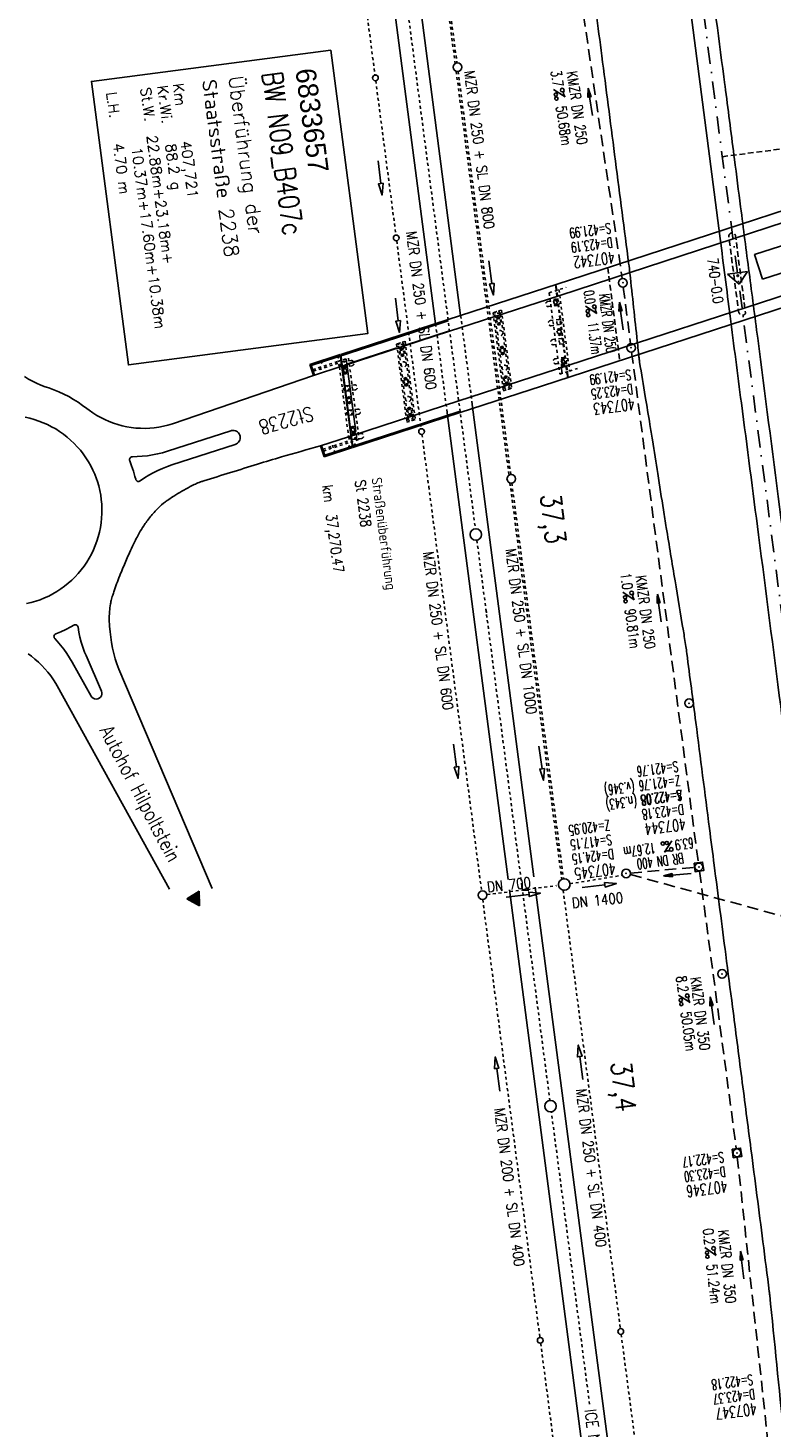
# Model space of a CAD drawing. Extents: x 446008 to 446745, y 447032 to 448234.
# Tile 4 of 24: x 446293 to 446422, y 447275 to 447518. Entities that reach past the tile are written whole.
import ezdxf
from ezdxf.enums import TextEntityAlignment as Align

# ---------------------------------------------------------------- set-up
doc = ezdxf.new("R2010")
doc.units = 0
doc.header["$LTSCALE"] = 2
doc.header["$MEASUREMENT"] = 0
for name, pattern in [('ACAD_ISO03W100', [0.5, 0.25, -0.25]), ('ACAD_ISO10W100W', [0.5, 0.25, -0.25]), ('AUSGEZOGEN', [0]), ('GESTRICH-X2', [1.5, 1, -0.5]), ('GESTRICHELT', [0.75, 0.5, -0.25]), ('STRICHLINIEX2', [0.5, 0.25, -0.25]), ('STRICHPT-X3', [3, 1.5, -0.75, 0, -0.75])]:
    doc.linetypes.add(name, pattern=pattern)
doc.layers.get('0').update_dxf_attribs({"linetype": 'AUSGEZOGEN'})
for name, color, linetype in [('ACHSE', 250, 'STRICHPT-X3'), ('Bahnachse', 7, 'CONTINUOUS'), ('BAUWOTOP', 250, 'AUSGEZOGEN'), ('BAUWUTOP', 250, 'GESTRICHELT'), ('BW-SCHRIFT', 1, 'AUSGEZOGEN'), ('Durchlässe', 15, 'CONTINUOUS'), ('FBR', 8, 'CONTINUOUS'), ('Gleisachse', 7, 'CONTINUOUS'), ('HEKTOM', 250, 'GESTRICHELT'), ('Ingenieurbauwerke', 15, 'CONTINUOUS'), ('KANAL', 7, 'GESTRICH-X2'), ('Netzknoten_PKT', 7, 'CONTINUOUS'), ('Netzknoten_PKT-NR', 7, 'CONTINUOUS'), ('Netzknoten_SIGNATUR', 7, 'CONTINUOUS'), ('PFEIL', 7, 'CONTINUOUS'), ('SCHACHTNR', 6, 'CONTINUOUS'), ('SCHRIFT', 7, 'AUSGEZOGEN'), ('SCHSYMBOL', 7, 'AUSGEZOGEN'), ('TEXTO', 4, 'CONTINUOUS'), ('TEXTU', 4, 'CONTINUOUS'), ('Tiefenentwässerung', 15, 'CONTINUOUS')]:
    doc.layers.add(name, color=color, linetype=linetype)
doc.styles.add('ROMANS', font='romans.shx', dxfattribs={"width": 0.8})
doc.styles.add('UNIR-O', font='unir_o.shx', dxfattribs={"height": 2.5})

# ---------------------------------------------------------------- blocks, each defined once
blk = doc.blocks.new('PROM')
blk.add_line((1.57, 1.82), (0.02, 0.02))
for centre, radius in [((0.32, 1.51), 0.317), ((0.94, 0.29), 0.283), ((1.64, 0.29), 0.283)]:
    blk.add_circle(centre, radius)
blk.add_arc((0.99, 2.68), 1.03, 239.1414, 303.3549)
blk = doc.blocks.new('20')
blk.add_lwpolyline([(-0.75, -0.75), (0.75, -0.75), (0.75, 0.75), (-0.75, 0.75)], close=True)
blk.add_circle((0, 0), 0.676)
blk.add_point((0, 0))
blk = doc.blocks.new('PFEIL2')
at = {"color": 0}
for p, q in [((0.88, 0), (-2.4, -0.01)), ((0.88, -0.27), (0.88, 0.28)), ((0.88, 0.28), (2.43, 0.01)), ((0.91, 0.27), (0.88, 0.26)), ((0.97, 0.26), (0.88, 0.25)), ((1.02, 0.25), (0.88, 0.23)), ((1.07, 0.24), (0.88, 0.21)), ((1.13, 0.23), (0.88, 0.19)), ((1.18, 0.22), (0.88, 0.17)), ((1.24, 0.21), (0.88, 0.15)), ((1.29, 0.21), (0.88, 0.14)), ((1.34, 0.2), (0.88, 0.12)), ((1.4, 0.19), (0.88, 0.1)), ((1.45, 0.18), (0.88, 0.08)), ((1.51, 0.17), (0.88, 0.06)), ((1.56, 0.16), (0.88, 0.04)), ((1.61, 0.15), (0.88, 0.02)), ((1.67, 0.14), (0.88, 0.01)), ((1.72, 0.13), (0.88, -0.01)), ((1.78, 0.12), (0.88, -0.03)), ((1.83, 0.11), (0.88, -0.05)), ((1.88, 0.1), (0.88, -0.07)), ((1.94, 0.09), (0.88, -0.09)), ((2.05, 0.08), (0.88, -0.12)), ((1.99, 0.08), (0.88, -0.11)), ((2.1, 0.07), (0.88, -0.14)), ((2.15, 0.06), (0.88, -0.16)), ((2.21, 0.05), (0.88, -0.18)), ((2.26, 0.04), (0.88, -0.2)), ((2.32, 0.03), (0.88, -0.22)), ((2.37, 0.02), (0.88, -0.23)), ((2.42, 0.01), (0.88, -0.25)), ((2.43, 0.01), (0.88, -0.27))]:
    blk.add_line(p, q, dxfattribs=at)
blk = doc.blocks.new('GST')
at = {"color": 0}
blk.add_circle((0, 0), 0.75, dxfattribs=at)
blk.add_point((0, 0), dxfattribs=at)
blk = doc.blocks.new('10')
blk.add_blockref('GST', (0, 0))
blk = doc.blocks.new('PKT')
at = {"color": 0}
blk.add_circle((0, 0), 0.15, dxfattribs=at)
blk.add_point((0, 0), dxfattribs=at)
blk = doc.blocks.new('Station_Netzknoten')
at = {"layer": 'Netzknoten_SIGNATUR'}
for p, q in [((-1.75, 0.5), (1.75, 0.5)), ((0, -1.5), (-1.75, 0.5)), ((0, -1.5), (1.75, 0.5))]:
    blk.add_line(p, q, dxfattribs=at)
blk.add_point((0, 0), dxfattribs=at)
blk = doc.blocks.new('RPFEIL')
at = {"color": 0}
for p, q in [((0, 0), (-1.25, -2.17)), ((-1.25, -2.17), (1.25, -2.17)), ((-1.15, -2.17), (-1.15, -1.99)), ((-1.05, -2.17), (-1.05, -1.82)), ((-0.95, -2.17), (-0.95, -1.65)), ((-0.85, -2.17), (-0.85, -1.47)), ((-0.75, -2.17), (-0.75, -1.3)), ((-0.65, -2.17), (-0.65, -1.13)), ((-0.55, -2.17), (-0.55, -0.95)), ((-0.45, -2.17), (-0.45, -0.78)), ((-0.35, -2.17), (-0.35, -0.61)), ((-0.25, -2.17), (-0.25, -0.43)), ((-0.15, -2.17), (-0.15, -0.26)), ((-0.05, -2.17), (-0.05, -0.09)), ((1.25, -2.17), (0, 0)), ((0.05, -2.17), (0.05, -0.09)), ((0.15, -2.17), (0.15, -0.26)), ((0.25, -2.17), (0.25, -0.43)), ((0.35, -2.17), (0.35, -0.61)), ((0.45, -2.17), (0.45, -0.78)), ((0.55, -2.17), (0.55, -0.95)), ((0.65, -2.17), (0.65, -1.13)), ((0.75, -2.17), (0.75, -1.3)), ((0.85, -2.17), (0.85, -1.47)), ((0.95, -2.17), (0.95, -1.65)), ((1.05, -2.17), (1.05, -1.82)), ((1.15, -2.17), (1.15, -1.99))]:
    blk.add_line(p, q, dxfattribs=at)

msp = doc.modelspace()

# ---------------------------------------------------------------- linework, layer by layer
at = {"layer": 'ACHSE', "flags": 128}
msp.add_lwpolyline([(446322.02, 448198.17), (446329.58, 448140.12), (446334.86, 448099.55), (446342.49, 448040.96), (446358.62, 447917), (446377.98, 447768.26), (446397.35, 447619.51), (446419.94, 447445.98), (446439.3, 447297.23), (446444.65, 447256.12), (446452.2, 447198.07), (446465.11, 447098.9), (446468.53, 447072.67)], dxfattribs=at)
at = {"layer": 'Bahnachse', "linetype": 'ACAD_ISO10W100W'}
for points in [[(446357.96, 447528.18), (446370.65, 447431)], [(446370.91, 447429.02), (446378.73, 447368.93)], [(446372.49, 447416.93), (446372.55, 447416.45)], [(446378.73, 447368.93), (446383.57, 447331.84)]]:
    msp.add_lwpolyline(points, dxfattribs=at)
at = {"layer": 'Bahnachse', "linetype": 'Continuous'}
msp.add_lwpolyline([(446379.8, 447368.44), (446379.8, 447368.44), (446379.78, 447368.64), (446378.81, 447368.33), (446379.83, 447368.24), (446379.8, 447368.44)], dxfattribs=at)
at = {"layer": 'Bahnachse', "linetype": 'ACAD_ISO10W100W', "flags": 128}
msp.add_lwpolyline([(446390.46, 447279.12), (446383.83, 447329.86)], dxfattribs=at)
at = {"layer": 'Bahnachse', "linetype": 'Continuous'}
for centre in [(446370.73, 447430.01), (446383.68, 447330.85)]:
    msp.add_circle(centre, 1, dxfattribs=at)
at = {"layer": 'BAUWOTOP'}
for p, q in [((446436.53, 447490.32), (446386.95, 447474.13)), ((446436.83, 447488.31), (446385.28, 447471.48)), ((446438.58, 447476.23), (446386.86, 447459.38)), ((446438.86, 447474.27), (446382.12, 447455.73))]:
    msp.add_line(p, q, dxfattribs=at)
at = {"layer": 'BAUWUTOP'}
msp.add_line((446393.6, 447476.3), (446395.71, 447460.17), dxfattribs=at)
at = {"layer": 'BAUWUTOP', "flags": 128}
msp.add_lwpolyline([(446414.62, 447481.71, -0.185137), (446414.71, 447482.06, -0.158825), (446415.04, 447482.32, -0.231456), (446415.51, 447482.26, -0.220894), (446415.77, 447481.85), (446416.63, 447475.19), (446417.5, 447468.53, -0.246047), (446417.38, 447468.21, -0.189475), (446416.98, 447468.06, -0.191325), (446416.55, 447468.24, -0.169412), (446416.31, 447468.71), (446415.46, 447475.21)], format="xyb", close=True, dxfattribs=at)
at = {"layer": 'BW-SCHRIFT'}
msp.add_lwpolyline([(446345.54, 447514.04), (446351.97, 447464.87), (446310.46, 447459.44), (446304.03, 447508.61)], close=True, dxfattribs=at)
at = {"layer": 'Durchlässe', "linetype": 'ACAD_ISO03W100'}
for p, q in [((446387.06, 447369.42), (446396.12, 447370.9)), ((446372.69, 447367.54), (446384.7, 447369.11))]:
    msp.add_line(p, q, dxfattribs=at)
at = {"layer": 'Durchlässe', "linetype": 'Continuous'}
for points in [[(446389.15, 447368.78), (446393.12, 447369.25), (446393.17, 447368.85), (446395.11, 447369.48), (446393.07, 447369.64), (446393.12, 447369.25)], [(446375.98, 447367.12), (446379.95, 447367.58), (446380, 447367.19), (446381.94, 447367.82), (446379.91, 447367.98), (446379.95, 447367.58)]]:
    msp.add_lwpolyline(points, dxfattribs=at)
at = {"layer": 'FBR', "linetype": 'Continuous'}
for p, q in [((446303.98, 447401.97), (446300.69, 447407.85)), ((446303.1, 447409.03), (446305.77, 447402.84)), ((446308.77, 447406.65), (446324.97, 447368.6)), ((446305.84, 447402.29), (446305.76, 447402.02)), ((446305.77, 447402.84), (446305.85, 447402.57)), ((446305.85, 447402.57), (446305.84, 447402.29)), ((446304.1, 447401.79), (446303.98, 447401.97)), ((446304.31, 447401.61), (446304.1, 447401.79)), ((446304.57, 447401.49), (446304.31, 447401.61)), ((446304.85, 447401.45), (446304.57, 447401.49)), ((446305.13, 447401.49), (446304.85, 447401.45)), ((446305.39, 447401.6), (446305.13, 447401.49)), ((446305.6, 447401.78), (446305.39, 447401.6)), ((446305.76, 447402.02), (446305.6, 447401.78))]:
    msp.add_line(p, q, dxfattribs=at)
at = {"layer": 'FBR', "flags": 128}
for points in [[(446391.6, 447520.6, 0.00022), (446392.58, 447513.05, -0.000097), (446394.81, 447495.91, -0.000209), (446397.11, 447478.1, -0.001856), (446397.36, 447476.1, -0.003059), (446397.54, 447474.55, -0.000401), (446398.81, 447462.8, -0.000717), (446398.99, 447461.13, 0.002049), (446399.05, 447460.54, 0.011923), (446399.14, 447459.91, 0.001258), (446400.12, 447453.95, 0.000853), (446400.93, 447449.09, -0.001543), (446401.38, 447446.41, -0.00355), (446402.29, 447440.57, 0.003292), (446403.28, 447434.27, 0.00022), (446403.77, 447431.21, 0.000073), (446405.28, 447422, 0.001325), (446406.73, 447413.32, -0.004232), (446407.16, 447410.6, -0.005148), (446407.33, 447409.39, -0.000518), (446408.89, 447397.38, -0.000081), (446411.26, 447379.01, 0.000235), (446412.08, 447372.66, 0.000006), (446414.08, 447357.13, 0.00001), (446415.26, 447348.07, 0.000016), (446416.85, 447335.74, -0.000001), (446418.45, 447323.41, -0.000146), (446420.53, 447307.32, -0.000272), (446421.63, 447298.7, -0.00647), (446421.71, 447298.05, -0.000174), (446424.15, 447273.89, -0.003297)], [(446363.33, 447740.45, 0.000002), (446366.28, 447717.76, 0.000326)]]:
    msp.add_lwpolyline(points, format="xyb", dxfattribs=at)
at = {"layer": 'FBR'}
for points in [[(446401.23, 447573.28, 0.00006), (446405.02, 447543.9, 0.000126), (446406.81, 447530.05), (446413.11, 447481.37, -0.000433), (446413.98, 447474.63, 0.000461), (446414.84, 447467.9, 0.000507), (446416.79, 447452.83, -0.000334), (446419.77, 447429.97, -0.000138), (446423.61, 447400.25, 0.000201), (446426.25, 447379.84, 0.000105), (446429.41, 447355.52, -0.000099), (446432.57, 447331.2, -0.000074), (446435.66, 447307.38, 0.000173), (446438.75, 447283.56, 0.000044), (446441, 447266.22, 0.000008), (446442.36, 447255.82, 0.000037)], [(446405.43, 447573.76, 0.000367), (446408.77, 447547.6, 0.000567), (446410.96, 447530.69, 0.000013), (446413.93, 447508, -0.000323), (446414.05, 447507.08, -0.00024), (446415.6, 447495.09, 0.00035), (446416.66, 447486.85, 0.000314), (446418.14, 447475.45, -0.000003), (446419.62, 447464.05, -0.000002), (446423.43, 447434.8, 0.000002), (446427.23, 447405.54, 0.000108), (446430.45, 447380.75, -0.000082), (446433.68, 447355.96, -0.000307), (446436.79, 447331.97, 0.000333), (446439.89, 447307.98, 0.000089), (446443.01, 447284.02, -0.000071), (446446.13, 447260.06, -0.000002), (446446.61, 447256.38, -0.000021)], [(446307.18, 447414.11, -0.014823), (446307.13, 447415.02, -0.026374), (446307.18, 447416.65, -0.019041), (446307.34, 447417.96, -0.029192), (446307.53, 447418.79, -0.006606), (446307.79, 447419.69, -0.008285), (446308.03, 447420.39, -0.005003), (446308.54, 447421.81, -0.004921), (446309.09, 447423.23, -0.006976), (446309.63, 447424.55, -0.003953), (446310.63, 447426.84, -0.010614), (446311.34, 447428.34, -0.008219), (446312.32, 447430.24, -0.024804), (446313.11, 447431.54, -0.019698), (446314.23, 447433.07, -0.029498), (446315.6, 447434.59, -0.036077), (446316.87, 447435.68, -0.009476), (446317.46, 447436.1, -0.006708), (446318.32, 447436.66, -0.020681), (446321.17, 447438.33, -0.034503), (446322.98, 447439.14, -0.011973), (446323.52, 447439.32, -0.000698), (446332.86, 447442.22, -0.004155), (446337, 447443.46, -0.002542), (446343.78, 447445.39)]]:
    msp.add_lwpolyline(points, format="xyb", dxfattribs=at)
at = {"layer": 'FBR', "linetype": 'Continuous'}
for points in [[(446292.41, 447457.4), (446293.09, 447456.98), (446293.79, 447456.6), (446294.51, 447456.25), (446295.24, 447455.93), (446296, 447455.66), (446296.24, 447455.58)], [(446342.56, 447457.61), (446318.07, 447449.2), (446317.3, 447448.98), (446316.52, 447448.79), (446315.74, 447448.64), (446314.94, 447448.53), (446314.15, 447448.46), (446313.35, 447448.43), (446312.55, 447448.44), (446311.75, 447448.49), (446310.95, 447448.58), (446310.16, 447448.71), (446309.38, 447448.88), (446308.61, 447449.09), (446307.85, 447449.33), (446307.1, 447449.62), (446306.37, 447449.94), (446305.65, 447450.29), (446304.95, 447450.68), (446304.28, 447451.11), (446303.62, 447451.57), (446303.26, 447451.85), (446302.5, 447452.42), (446301.72, 447452.96), (446300.92, 447453.46), (446300.09, 447453.93), (446299.25, 447454.37), (446298.39, 447454.76), (446297.51, 447455.13), (446296.62, 447455.45), (446296.24, 447455.58)], [(446292.54, 447450.35), (446293.34, 447450.17), (446294.12, 447449.96), (446294.89, 447449.7), (446295.65, 447449.41), (446296.39, 447449.08), (446297.12, 447448.72), (446297.83, 447448.32), (446298.51, 447447.88), (446299.18, 447447.42), (446299.82, 447446.92), (446300.43, 447446.39), (446301.02, 447445.83), (446301.58, 447445.24), (446302.11, 447444.63), (446302.61, 447443.98), (446303.08, 447443.32), (446303.51, 447442.63), (446303.91, 447441.93), (446304.28, 447441.2), (446304.61, 447440.46), (446304.9, 447439.7), (446305.06, 447439.23)], [(446328.99, 447445.64), (446329.2, 447445.73), (446329.39, 447445.85), (446329.55, 447446.01), (446329.68, 447446.19), (446329.78, 447446.39), (446329.84, 447446.6), (446329.86, 447446.82), (446329.84, 447447.05), (446329.78, 447447.26), (446329.69, 447447.46), (446329.56, 447447.65), (446329.4, 447447.8), (446329.21, 447447.93), (446329.01, 447448.02), (446328.79, 447448.07), (446328.57, 447448.08), (446328.35, 447448.05), (446328.22, 447448.02), (446317.22, 447444.47), (446316.36, 447444.21), (446315.5, 447443.99), (446314.62, 447443.81), (446313.74, 447443.67), (446312.85, 447443.58), (446311.96, 447443.52), (446311.13, 447443.5), (446310.99, 447443.48), (446310.86, 447443.42), (446310.76, 447443.33), (446310.68, 447443.21), (446310.64, 447443.07), (446310.64, 447442.93), (446310.67, 447442.81), (446311.01, 447441.91), (446311.32, 447441), (446311.58, 447440.08), (446311.71, 447439.6), (446311.76, 447439.47), (446311.84, 447439.36), (446311.96, 447439.27), (446312.09, 447439.23), (446312.23, 447439.22), (446312.37, 447439.25), (446312.48, 447439.31), (446313.22, 447439.82), (446313.98, 447440.29), (446314.76, 447440.72), (446315.56, 447441.12), (446316.38, 447441.49), (446317.21, 447441.82), (446317.98, 447442.08), (446328.99, 447445.64)], [(446305.06, 447439.23), (446305.29, 447438.45), (446305.48, 447437.66), (446305.64, 447436.86), (446305.75, 447436.06), (446305.82, 447435.25), (446305.86, 447434.44), (446305.85, 447433.63), (446305.8, 447432.82), (446305.72, 447432.01), (446305.59, 447431.21), (446305.43, 447430.41), (446305.22, 447429.62), (446304.98, 447428.85), (446304.7, 447428.09), (446304.38, 447427.34), (446304.03, 447426.61), (446303.64, 447425.89), (446303.22, 447425.2), (446302.76, 447424.53), (446302.27, 447423.88), (446301.75, 447423.26), (446301.2, 447422.66), (446300.62, 447422.09), (446300.01, 447421.55), (446299.38, 447421.05), (446298.72, 447420.57), (446298.04, 447420.12), (446297.34, 447419.71), (446296.62, 447419.34), (446295.88, 447419), (446295.12, 447418.7), (446294.36, 447418.43), (446293.58, 447418.2), (446292.79, 447418.02)], [(446300.69, 447407.85), (446300.24, 447408.62), (446299.75, 447409.38), (446299.23, 447410.11), (446298.69, 447410.81), (446298.11, 447411.49), (446297.67, 447411.97), (446297.59, 447412.08), (446297.54, 447412.22), (446297.53, 447412.36), (446297.56, 447412.5), (446297.63, 447412.62), (446297.73, 447412.72), (446297.84, 447412.78), (446298.73, 447413.15), (446299.6, 447413.56), (446300.45, 447414.01), (446300.97, 447414.3), (446301.1, 447414.35), (446301.24, 447414.37), (446301.38, 447414.34), (446301.5, 447414.28), (446301.61, 447414.19), (446301.68, 447414.06), (446301.71, 447413.94), (446301.86, 447413.06), (446302.05, 447412.19), (446302.28, 447411.32), (446302.55, 447410.47), (446302.85, 447409.63), (446303.1, 447409.03)], [(446293.03, 447409.29), (446293.61, 447408.88), (446294.24, 447408.39), (446294.84, 447407.86), (446295.42, 447407.31), (446295.97, 447406.73), (446296.49, 447406.12), (446296.98, 447405.49), (446297.44, 447404.83), (446297.86, 447404.16), (446298.09, 447403.75), (446317.58, 447368.46)]]:
    msp.add_lwpolyline(points, dxfattribs=at)
at = {"layer": 'FBR'}
msp.add_arc((446333.31, 447415.79), 26.18, 183.6801, 200.4352, dxfattribs=at)
at = {"layer": 'Gleisachse', "linetype": 'Continuous'}
for p, q in [((446318.85, 447810.28), (446363.74, 447466.57)), ((446323.32, 447810.86), (446368.09, 447467.99)), ((446365.75, 447451.12), (446376.33, 447370.15)), ((446370.11, 447452.54), (446380.8, 447370.65)), ((446376.56, 447368.35), (446392.11, 447249.25)), ((446381.04, 447368.84), (446396.58, 447249.84))]:
    msp.add_line(p, q, dxfattribs=at)
at = {"layer": 'Gleisachse', "linetype": 'ACAD_ISO03W100'}
for p, q in [((446368.09, 447467.99), (446370.11, 447452.54)), ((446363.74, 447466.57), (446365.75, 447451.12))]:
    msp.add_line(p, q, dxfattribs=at)
at = {"layer": 'HEKTOM'}
msp.add_line((446413.47, 447495.56), (446453.12, 447500.72), dxfattribs=at)
at = {"layer": 'Ingenieurbauwerke', "linetype": 'ACAD_ISO03W100'}
for p, q in [((446383.46, 447471.94), (446386.4, 447472.9)), ((446384.58, 447472.99), (446384.53, 447473.35)), ((446386.6, 447457.56), (446384.58, 447472.99)), ((446384.68, 447473.02), (446384.63, 447473.38)), ((446386.69, 447457.59), (446384.68, 447473.02)), ((446385.15, 447472.49), (446386.99, 447458.37)), ((446384.71, 447470.62), (446383.22, 447470.43)), ((446383.46, 447471.94), (446385.3, 447457.82)), ((446384.25, 447470.79), (446384.63, 447470.91)), ((446384.25, 447470.79), (446384.31, 447470.6)), ((446384.31, 447470.6), (446384.69, 447470.72)), ((446384.63, 447470.91), (446384.69, 447470.72)), ((446374.02, 447468.16), (446375.66, 447455.6)), ((446374.35, 447467.73), (446374.73, 447467.85)), ((446374.35, 447467.73), (446374.44, 447467.44)), ((446374.73, 447467.85), (446374.82, 447467.57)), ((446375.01, 447468.29), (446376.65, 447455.73)), ((446384.82, 447469.73), (446383.34, 447469.54)), ((446384.37, 447469.87), (446384.75, 447469.99)), ((446384.37, 447469.87), (446384.43, 447469.68)), ((446384.43, 447469.68), (446384.81, 447469.8)), ((446384.75, 447469.99), (446384.81, 447469.8)), ((446374.44, 447467.44), (446374.82, 447467.57)), ((446374.49, 447466.61), (446374.88, 447466.73)), ((446374.49, 447466.61), (446374.59, 447466.32)), ((446374.59, 447466.32), (446374.97, 447466.45)), ((446374.88, 447466.73), (446374.97, 447466.45)), ((446385.14, 447467.32), (446383.65, 447467.12)), ((446385.25, 447466.43), (446383.77, 447466.23)), ((446384.92, 447465.64), (446385.3, 447465.77)), ((446384.92, 447465.64), (446384.98, 447465.45)), ((446384.98, 447465.45), (446385.36, 447465.58)), ((446385.3, 447465.77), (446385.36, 447465.58)), ((446358.27, 447462.85), (446359.91, 447450.3)), ((446385.57, 447464.01), (446384.08, 447463.82)), ((446385.68, 447463.12), (446384.2, 447462.93)), ((446385.04, 447464.72), (446385.42, 447464.85)), ((446385.04, 447464.72), (446385.1, 447464.53)), ((446385.1, 447464.53), (446385.48, 447464.66)), ((446385.42, 447464.85), (446385.48, 447464.66)), ((446346.76, 447460.03), (446348.63, 447460.63)), ((446348.63, 447460.63), (446350.47, 447446.51)), ((446357.28, 447462.72), (446358.92, 447450.17)), ((446357.61, 447462.29), (446357.99, 447462.42)), ((446357.61, 447462.29), (446357.7, 447462.01)), ((446357.7, 447462.01), (446358.08, 447462.13)), ((446357.76, 447461.17), (446358.14, 447461.3)), ((446357.76, 447461.17), (446357.85, 447460.89)), ((446357.85, 447460.89), (446358.23, 447461.01)), ((446357.99, 447462.42), (446358.08, 447462.13)), ((446358.14, 447461.3), (446358.23, 447461.01)), ((446375.02, 447462.58), (446375.4, 447462.71)), ((446375.02, 447462.58), (446375.11, 447462.3)), ((446375.11, 447462.3), (446375.49, 447462.42)), ((446375.17, 447461.47), (446375.55, 447461.59)), ((446375.17, 447461.47), (446375.26, 447461.18)), ((446375.26, 447461.18), (446375.64, 447461.3)), ((446375.4, 447462.71), (446375.49, 447462.42)), ((446375.55, 447461.59), (446375.64, 447461.3)), ((446386, 447460.71), (446384.52, 447460.51)), ((446385.59, 447460.5), (446385.97, 447460.62)), ((446385.59, 447460.5), (446385.65, 447460.31)), ((446385.65, 447460.31), (446386.03, 447460.43)), ((446385.97, 447460.62), (446386.03, 447460.43)), ((446342.44, 447458.62), (446346.76, 447460.03)), ((446342.53, 447458.34), (446346.85, 447459.74)), ((446343.73, 447459.04), (446344.04, 447458.09)), ((446343.84, 447460.13), (446344.15, 447459.18)), ((446347.07, 447459.08), (446346.76, 447460.03)), ((446347.07, 447459.08), (446348.65, 447446.97)), ((446347.63, 447460), (446349.12, 447460.19)), ((446347.75, 447459.11), (446349.24, 447459.3)), ((446347.78, 447458.95), (446348.16, 447459.07)), ((446347.78, 447458.95), (446347.85, 447458.75)), ((446347.85, 447458.75), (446348.23, 447458.88)), ((446347.89, 447458.02), (446348.27, 447458.14)), ((446347.89, 447458.02), (446347.95, 447457.83)), ((446347.95, 447457.83), (446348.33, 447457.95)), ((446348.16, 447459.07), (446348.23, 447458.88)), ((446348.27, 447458.14), (446348.33, 447457.95)), ((446386.12, 447459.82), (446384.63, 447459.62)), ((446385.3, 447457.82), (446386.99, 447458.37)), ((446385.79, 447459.61), (446385.98, 447459.67)), ((446386.99, 447458.37), (446388.34, 447458.81)), ((446348.18, 447455.79), (446349.67, 447455.98)), ((446358.28, 447457.15), (446358.66, 447457.27)), ((446358.28, 447457.15), (446358.37, 447456.86)), ((446358.37, 447456.86), (446358.75, 447456.99)), ((446358.43, 447456.03), (446358.81, 447456.15)), ((446358.43, 447456.03), (446358.52, 447455.75)), ((446358.52, 447455.75), (446358.9, 447455.87)), ((446358.66, 447457.27), (446358.75, 447456.99)), ((446358.81, 447456.15), (446358.9, 447455.87)), ((446375.69, 447457.44), (446376.07, 447457.56)), ((446375.69, 447457.44), (446375.78, 447457.16)), ((446375.78, 447457.16), (446376.16, 447457.28)), ((446375.84, 447456.32), (446376.22, 447456.45)), ((446375.84, 447456.32), (446375.93, 447456.04)), ((446375.93, 447456.04), (446376.31, 447456.16)), ((446376.07, 447457.56), (446376.16, 447457.28)), ((446376.22, 447456.45), (446376.31, 447456.16)), ((446386.64, 447457.21), (446386.6, 447457.56)), ((446386.74, 447457.24), (446386.69, 447457.59)), ((446348.3, 447454.9), (446349.78, 447455.09)), ((446348.45, 447453.81), (446348.83, 447453.93)), ((446348.45, 447453.81), (446348.52, 447453.61)), ((446348.52, 447453.61), (446348.9, 447453.73)), ((446348.83, 447453.93), (446348.9, 447453.73)), ((446348.56, 447452.88), (446348.94, 447453.01)), ((446348.56, 447452.88), (446348.62, 447452.69)), ((446348.62, 447452.69), (446349, 447452.82)), ((446348.73, 447451.58), (446350.22, 447451.77)), ((446348.85, 447450.69), (446350.33, 447450.88)), ((446348.94, 447453.01), (446349, 447452.82)), ((446358.95, 447452.01), (446359.33, 447452.13)), ((446358.95, 447452.01), (446359.05, 447451.72)), ((446359.05, 447451.72), (446359.43, 447451.84)), ((446359.1, 447450.89), (446359.48, 447451.01)), ((446359.1, 447450.89), (446359.19, 447450.6)), ((446359.19, 447450.6), (446359.57, 447450.72)), ((446359.33, 447452.13), (446359.43, 447451.84)), ((446359.48, 447451.01), (446359.57, 447450.72)), ((446349.12, 447448.65), (446349.5, 447448.78)), ((446349.12, 447448.65), (446349.18, 447448.46)), ((446349.18, 447448.46), (446349.56, 447448.59)), ((446349.5, 447448.78), (446349.56, 447448.59)), ((446358.35, 447450.28), (446358.4, 447450.29)), ((446344.19, 447444.79), (446348.86, 447446.31)), ((446344.28, 447444.5), (446348.96, 447446.02)), ((446345.99, 447445.06), (446345.68, 447446.01)), ((446348.65, 447446.97), (446349.03, 447447.1)), ((446348.65, 447446.97), (446348.96, 447446.02)), ((446348.96, 447446.02), (446350.47, 447446.51)), ((446349.28, 447447.37), (446350.77, 447447.56)), ((446349.51, 447447.82), (446349.32, 447447.76)), ((446349.32, 447447.76), (446349.44, 447447.38)), ((446349.4, 447446.48), (446350.88, 447446.67)), ((446349.63, 447447.44), (446349.44, 447447.38)), ((446349.51, 447447.82), (446349.63, 447447.44)), ((446349.59, 447447.83), (446349.89, 447447.87)), ((446349.59, 447447.83), (446349.65, 447447.43)), ((446349.65, 447447.43), (446349.94, 447447.47)), ((446346.3, 447444.11), (446345.99, 447445.06))]:
    msp.add_line(p, q, dxfattribs=at)
at = {"layer": 'Ingenieurbauwerke', "linetype": 'Continuous'}
for p, q in [((446357.1, 447464.27), (446365.93, 447467.14)), ((446357.12, 447464.21), (446365.94, 447467.07)), ((446342.13, 447459.41), (446357.1, 447464.27)), ((446342.15, 447459.35), (446357.12, 447464.21)), ((446341.94, 447459.51), (446347.19, 447461.22)), ((446347.19, 447461.22), (446349.3, 447445.08)), ((446347.29, 447461.25), (446349.39, 447445.11)), ((446348.24, 447460.51), (446349.89, 447447.87)), ((446342.56, 447457.61), (446341.94, 447459.51)), ((446342.24, 447459.24), (446342.75, 447457.67)), ((446367.75, 447453.18), (446386.86, 447459.38)), ((446385.78, 447459.52), (446385.49, 447459.49)), ((446385.84, 447459.13), (446385.54, 447459.09)), ((446385.84, 447459.13), (446385.78, 447459.52)), ((446385.91, 447459.23), (446385.79, 447459.61)), ((446385.91, 447459.23), (446386.1, 447459.29)), ((446386.1, 447459.29), (446385.98, 447459.67)), ((446368.02, 447451.16), (446382.12, 447455.73)), ((446349.13, 447447.13), (446367.75, 447453.18)), ((446349.39, 447445.11), (446368.02, 447451.16)), ((446359.52, 447448.64), (446367.99, 447451.39)), ((446359.54, 447448.57), (446368, 447451.32)), ((446359.52, 447448.64), (446344.33, 447443.7)), ((446359.54, 447448.57), (446344.35, 447443.64)), ((446343.78, 447445.39), (446348.65, 447446.97)), ((446349.94, 447447.47), (446350.08, 447446.39)), ((446343.78, 447445.39), (446344.4, 447443.49)), ((446344.48, 447443.88), (446343.97, 447445.45)), ((446344.4, 447443.49), (446349.3, 447445.08))]:
    msp.add_line(p, q, dxfattribs=at)
for points in [[(446365.91, 447467.3), (446386.95, 447474.13)], [(446366.17, 447465.28), (446385.28, 447471.48)], [(446347.29, 447461.25), (446365.91, 447467.3)], [(446347.55, 447459.23), (446366.17, 447465.28)], [(446358.52, 447462.87), (446366.16, 447465.36)], [(446348.36, 447459.57), (446357.02, 447462.39)], [(446342.56, 447457.61), (446347.45, 447459.2)], [(446385.54, 447459.09), (446385.69, 447457.95)]]:
    msp.add_lwpolyline(points, dxfattribs=at)
at = {"layer": 'Ingenieurbauwerke', "linetype": 'ACAD_ISO03W100'}
for points in [[(446384.69, 447470.67), (446384.18, 447470.5), (446384.37, 447469.92), (446384.88, 447470.09), (446384.69, 447470.67)], [(446373.72, 447468.49), (446375.17, 447468.96)], [(446373.72, 447468.49), (446375.49, 447454.93)], [(446375.17, 447468.96), (446376.94, 447455.4)], [(446374.86, 447467.53), (446374.25, 447467.33), (446374.47, 447466.65), (446375.07, 447466.85), (446374.86, 447467.53)], [(446385.42, 447465.54), (446384.79, 447465.33), (446384.98, 447464.76), (446385.61, 447464.97), (446385.42, 447465.54)], [(446356.98, 447463.06), (446358.44, 447463.53)], [(446356.98, 447463.06), (446358.76, 447449.49)], [(446358.44, 447463.53), (446360.21, 447449.96)], [(446358.12, 447462.09), (446357.51, 447461.89), (446357.73, 447461.22), (446358.34, 447461.42), (446358.12, 447462.09)], [(446375.53, 447462.38), (446374.92, 447462.18), (446375.14, 447461.51), (446375.75, 447461.71), (446375.53, 447462.38)], [(446386.04, 447460.38), (446385.52, 447460.21), (446385.71, 447459.63), (446386.22, 447459.8), (446386.04, 447460.38)], [(446347.89, 447458.08), (446348.41, 447458.24), (446348.22, 447458.82), (446347.7, 447458.66), (446347.89, 447458.08)], [(446358.79, 447456.95), (446358.18, 447456.75), (446358.4, 447456.07), (446359.01, 447456.27), (446358.79, 447456.95)], [(446376.2, 447457.24), (446375.59, 447457.04), (446375.81, 447456.37), (446376.42, 447456.56), (446376.2, 447457.24)], [(446348.51, 447452.92), (446349.13, 447453.12), (446348.95, 447453.69), (446348.32, 447453.49), (446348.51, 447452.92)], [(446375.49, 447454.93), (446376.94, 447455.4)], [(446359.46, 447451.8), (446358.85, 447451.61), (446359.07, 447450.93), (446359.68, 447451.13), (446359.46, 447451.8)], [(446349.24, 447447.79), (446349.75, 447447.96), (446349.56, 447448.54), (446349.05, 447448.37), (446349.24, 447447.79)], [(446358.76, 447449.49), (446360.21, 447449.96)]]:
    msp.add_lwpolyline(points, dxfattribs=at)
for centre, radius in [((446384.77, 447470.18), 0.45), ((446384.47, 447470.75), 0.09), ((446374.55, 447467.97), 0.45), ((446374.58, 447467.65), 0.09), ((446384.59, 447469.84), 0.09), ((446374.94, 447464.96), 0.45), ((446374.73, 447466.53), 0.09), ((446385.2, 447466.87), 0.45), ((446385.14, 447465.61), 0.09), ((446357.81, 447462.54), 0.45), ((446385.26, 447464.69), 0.09), ((446385.63, 447463.57), 0.45), ((446357.84, 447462.21), 0.09), ((446357.99, 447461.09), 0.09), ((446375.33, 447461.95), 0.45), ((446375.25, 447462.5), 0.09), ((446375.4, 447461.38), 0.09), ((446386.07, 447460.26), 0.45), ((446385.81, 447460.47), 0.09), ((446347.68, 447459.55), 0.45), ((446348, 447458.91), 0.09), ((446348.11, 447457.99), 0.09), ((446358.2, 447459.52), 0.45), ((446375.73, 447458.93), 0.45), ((446348.23, 447455.34), 0.45), ((446358.6, 447456.51), 0.45), ((446358.52, 447457.07), 0.09), ((446358.67, 447455.95), 0.09), ((446376.12, 447455.92), 0.45), ((446375.92, 447457.36), 0.09), ((446376.07, 447456.24), 0.09), ((446348.68, 447453.77), 0.09), ((446358.99, 447453.5), 0.45), ((446348.78, 447451.13), 0.45), ((446348.78, 447452.85), 0.09), ((446359.38, 447450.48), 0.45), ((446359.19, 447451.92), 0.09), ((446359.34, 447450.81), 0.09), ((446349.34, 447448.62), 0.09), ((446349.33, 447446.92), 0.45), ((446349.47, 447447.6), 0.09), ((446349.77, 447447.65), 0.1)]:
    msp.add_circle(centre, radius, dxfattribs=at)
at = {"layer": 'Ingenieurbauwerke', "linetype": 'Continuous'}
for centre, radius in [((446346.85, 447460.74), 0.0951), ((446385.66, 447459.31), 0.1), ((446385.95, 447459.45), 0.09), ((446348.78, 447445.28), 0.0951), ((446349.73, 447445.59), 0.0951)]:
    msp.add_circle(centre, radius, dxfattribs=at)
at = {"layer": 'Ingenieurbauwerke', "linetype": 'ACAD_ISO03W100'}
for centre, radius, start, end in [((446383.3, 447469.99), 0.45, 99.6154, 275.276), ((446374.51, 447468.22), 0.5, 107.9902, 187.4396), ((446374.51, 447468.22), 0.5, 7.4396, 107.9902), ((446383.73, 447466.68), 0.45, 99.6154, 275.276), ((446357.78, 447462.79), 0.5, 107.9902, 187.4396), ((446357.78, 447462.79), 0.5, 7.4396, 107.9902), ((446384.16, 447463.38), 0.45, 99.6154, 275.276), ((446384.59, 447460.07), 0.45, 99.6154, 275.276), ((446349.16, 447459.74), 0.45, 279.6154, 95.276), ((446349.71, 447455.53), 0.45, 279.6154, 95.276), ((446376.15, 447455.67), 0.5, 187.4396, 287.9902), ((446376.15, 447455.67), 0.5, 287.9902, 7.4396), ((446350.26, 447451.32), 0.45, 279.6154, 95.276), ((446359.42, 447450.23), 0.5, 187.4396, 287.9902), ((446359.42, 447450.23), 0.5, 287.9902, 7.4396), ((446350.81, 447447.11), 0.45, 279.6154, 95.276)]:
    msp.add_arc(centre, radius, start, end, dxfattribs=at)
at = {"layer": 'KANAL'}
for p, q in [((446388.97, 447523.09), (446396.12, 447474.44)), ((446396.31, 447472.94), (446397.56, 447463.16)), ((446397.75, 447461.66), (446409.31, 447373.09)), ((446397.53, 447371.28), (446408.69, 447372.28)), ((446397.53, 447371.03), (446500.53, 447342.81)), ((446409.53, 447371.59), (446415.91, 447323.5)), ((446416.09, 447322), (446421.41, 447272.53))]:
    msp.add_line(p, q, dxfattribs=at)
at = {"layer": 'Netzknoten_PKT-NR'}
msp.add_lwpolyline([(446420.48, 447474.3), (446433.8, 447478.61), (446432.41, 447482.89), (446419.09, 447478.58)], close=True, dxfattribs=at)
at = {"layer": 'Tiefenentwässerung', "linetype": 'ACAD_ISO03W100'}
for p, q in [((446344.02, 447580.25), (446353.23, 447509.72)), ((446358.02, 447581.55), (446367.14, 447511.71)), ((446367.32, 447510.37), (446376.47, 447440.32)), ((446353.36, 447508.73), (446356.86, 447481.95)), ((446356.99, 447480.96), (446361.25, 447448.36)), ((446361.38, 447447.37), (446362.56, 447438.32)), ((446376.64, 447438.98), (446385.63, 447370.18)), ((446362.56, 447438.32), (446371.72, 447368.21)), ((446385.87, 447368.31), (446395.81, 447292.25)), ((446371.91, 447366.69), (446381.84, 447290.71))]:
    msp.add_line(p, q, dxfattribs=at)
at = {"layer": 'Tiefenentwässerung', "linetype": 'STRICHLINIEX2'}
for p, q in [((446358.35, 447581.52), (446367.45, 447511.83)), ((446367.65, 447510.34), (446376.78, 447440.43)), ((446376.97, 447438.95), (446385.94, 447370.28))]:
    msp.add_line(p, q, dxfattribs=at)
at = {"layer": 'Tiefenentwässerung', "linetype": 'Continuous'}
for points in [[(446353.76, 447494.86), (446354.22, 447490.89), (446353.82, 447490.84), (446354.45, 447488.9), (446354.62, 447490.94), (446354.22, 447490.89)], [(446372.96, 447477.49), (446373.5, 447473.53), (446373.1, 447473.47), (446373.77, 447471.54), (446373.9, 447473.58), (446373.5, 447473.53)], [(446356.77, 447471.04), (446357.24, 447467.07), (446356.84, 447467.02), (446357.47, 447465.08), (446357.64, 447467.12), (446357.24, 447467.07)], [(446366.84, 447393.65), (446367.38, 447389.69), (446366.98, 447389.63), (446367.65, 447387.7), (446367.78, 447389.74), (446367.38, 447389.69)], [(446381.68, 447393.32), (446382.21, 447389.36), (446381.81, 447389.31), (446382.48, 447387.38), (446382.61, 447389.41), (446382.21, 447389.36)], [(446389.29, 447335.49), (446388.75, 447339.46), (446389.15, 447339.51), (446388.48, 447341.44), (446388.35, 447339.4), (446388.75, 447339.46)], [(446374.88, 447333.44), (446374.35, 447337.4), (446374.74, 447337.46), (446374.08, 447339.39), (446373.95, 447337.35), (446374.35, 447337.4)]]:
    msp.add_lwpolyline(points, dxfattribs=at)
at = {"layer": 'Tiefenentwässerung', "linetype": 'ACAD_ISO03W100', "flags": 128}
for points in [[(446395.94, 447291.26), (446401.27, 447250.45), (446405.91, 447214.91)], [(446381.97, 447289.72), (446387.34, 447248.63), (446391.96, 447213.22)]]:
    msp.add_lwpolyline(points, dxfattribs=at)
at = {"layer": 'Tiefenentwässerung', "linetype": 'Continuous'}
for centre, radius in [((446367.55, 447511.08), 0.75), ((446353.3, 447509.22), 0.5), ((446356.92, 447481.46), 0.5), ((446361.31, 447447.87), 0.5), ((446376.88, 447439.69), 0.75), ((446371.9, 447367.44), 0.75), ((446386.07, 447369.29), 1), ((446381.9, 447290.22), 0.5), ((446395.87, 447291.75), 0.5)]:
    msp.add_circle(centre, radius, dxfattribs=at)

# ---------------------------------------------------------------- block references
at = {"layer": 'Netzknoten_PKT'}
msp.add_blockref('PKT', (446416.17, 447474.92), dxfattribs=at)
at = {"layer": 'Netzknoten_SIGNATUR', "rotation": 8.200787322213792}
msp.add_blockref('Station_Netzknoten', (446416.17, 447474.92), dxfattribs=at)
at = {"layer": 'PFEIL'}
for p, rotation in [((446390.58, 447505.05), 98.36019999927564), ((446395.95, 447467.91), 97.27000000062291), ((446402.55, 447417.25), 97.43729999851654), ((446405.69, 447371.01), 185.0785999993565), ((446411.73, 447347.41), 97.57440000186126), ((446416.93, 447303.27), 96.13539999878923)]:
    msp.add_blockref('PFEIL2', p, dxfattribs=dict(at, rotation=rotation))
at = {"layer": 'SCHRIFT', "rotation": 211.1274380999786}
msp.add_blockref('RPFEIL', (446322.79, 447365.61), dxfattribs=at)
at = {"layer": 'SCHSYMBOL', "rotation": 277.4164000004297}
for name, p in [('10', (446396.23, 447473.68)), ('10', (446397.66, 447462.4)), ('10', (446407.72, 447400.75)), ('20', (446409.42, 447372.35)), ('10', (446396.79, 447371.23)), ('10', (446413.44, 447353.79)), ('20', (446416.02, 447322.74))]:
    msp.add_blockref(name, p, dxfattribs=at)
at = {"layer": 'TEXTU'}
for p, rotation in [((446384.18, 447507.21), 278.3601999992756), ((446389.74, 447469.67), 277.2700000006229), ((446396.21, 447420.01), 277.4372999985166), ((446404.74, 447376.92), 187.9281805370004), ((446405.87, 447350.13), 277.5744000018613), ((446410.44, 447306.33), 276.1353999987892)]:
    msp.add_blockref('PROM', p, dxfattribs=dict(at, rotation=rotation))

# ---------------------------------------------------------------- texts
at = {"layer": 'Bahnachse', "linetype": 'Continuous', "style": 'ROMANS', "width": 0.8337}
for s, p in [('37,3', (446381.93, 447436.91)), ('37,4', (446394.13, 447338.41))]:
    msp.add_text(s, height=3.5, rotation=276.3016, dxfattribs=at).set_placement(p)
at = {"layer": 'BW-SCHRIFT'}
for s, height, style, p in [('Überführung der', 2.5, 'ROMANS', (446327.8, 447509.41)), ('6833657', 3.5, 'UNIR-O', (446339.41, 447510.66)), ('L.H.   4.70 m', 1.8, 'ROMANS', (446306.61, 447506.67)), ('St.W.  22.88m+23.18m+', 1.8, 'ROMANS', (446312.54, 447507.41)), ('Kr.Wi.', 1.8, 'ROMANS', (446315.45, 447507.79)), ('Km', 1.8, 'ROMANS', (446318.16, 447508.15)), ('Staatsstraße 2238', 2.5, 'ROMANS', (446323.2, 447508.79)), ('10.37m+17.60m+10.38m', 1.8, 'ROMANS', (446310.99, 447497.08)), ('88.2 g', 1.8, 'ROMANS', (446316.86, 447497.69)), ('407,721', 1.8, 'ROMANS', (446319.5, 447498.18))]:
    msp.add_text(s, height=height, rotation=277.4313, dxfattribs=dict(at, style=style)).set_placement(p)
at = {"layer": 'BW-SCHRIFT', "style": 'ROMANS', "width": 0.8}
msp.add_text('BW N09_B407c', height=3.5, rotation=277.4313, dxfattribs=at).set_placement((446333.62, 447510.07))
at = {"layer": 'Durchlässe', "linetype": 'Continuous', "style": 'ROMANS', "width": 0.8337}
for s, p in [('DN 700', (446372.77, 447367.94)), ('DN 1400', (446387.48, 447365.18))]:
    msp.add_text(s, height=1.8, rotation=6.3016, dxfattribs=at).set_placement(p)
at = {"layer": 'Ingenieurbauwerke', "linetype": 'Continuous', "style": 'ROMANS', "width": 0.8337}
for s, p in [('km  37,270.47', (446344.07, 447438.5)), ('St 2238', (446349.76, 447439.36)), ('Straßenüberführung', (446352.61, 447439.79))]:
    msp.add_text(s, height=1.8, rotation=277.4473, dxfattribs=at).set_placement(p)
at = {"layer": 'Netzknoten_PKT-NR', "style": 'ROMANS', "width": 0.75}
msp.add_text('740-0.0', height=1.8, rotation=277.4216, dxfattribs=at).set_placement((446411.9, 447470.01), align=Align.RIGHT)
at = {"layer": 'SCHACHTNR', "style": 'ROMANS'}
for s, height, width, p in [('S=421.99', 1.8, 0.6, (446394.04, 447484.06)), ('D=423.19', 1.8, 0.6, (446394.35, 447481.59)), ('407342', 2, 0.7, (446394.7, 447479.09)), ('S=421.99', 1.8, 0.6, (446397.53, 447458.65)), ('D=423.25', 1.8, 0.6, (446397.85, 447456.18)), ('407343', 2, 0.7, (446398.16, 447453.68)), ('S=421.76', 1.8, 0.6, (446405.72, 447390.69)), ('Z=421.76 (v.346)', 1.8, 0.6, (446406.06, 447388.22)), ('Z=421.76', 1.8, 0.6, (446406.06, 447388.22)), ('A=422.08 (n.343)', 1.8, 0.6, (446406.37, 447385.72)), ('S=422.08', 1.8, 0.6, (446406.37, 447385.72)), ('D=423.18', 1.8, 0.6, (446406.68, 447383.25)), ('Z=420.95', 1.8, 0.6, (446393.89, 447380.49)), ('407344', 2, 0.7, (446407.03, 447380.78)), ('S=417.15', 1.8, 0.6, (446394.2, 447377.99)), ('D=424.15', 1.8, 0.6, (446394.54, 447375.52)), ('407345', 2, 0.7, (446394.86, 447373.05)), ('S=422.17', 1.8, 0.6, (446413.64, 447322.91)), ('D=423.30', 1.8, 0.6, (446413.95, 447320.41)), ('407346', 2, 0.7, (446414.26, 447317.94)), ('S=422.18', 1.8, 0.6, (446418.69, 447284.32)), ('D=423.37', 1.8, 0.6, (446419.03, 447281.82)), ('407347', 2, 0.7, (446419.34, 447279.35))]:
    msp.add_text(s, height=height, rotation=187.4164, dxfattribs=dict(at, width=width)).set_placement(p)
at = {"layer": 'SCHRIFT', "style": 'ROMANS', "width": 0.8}
for s, height, rotation, p in [('St2238', 2.5, 195.4687, (446342.12, 447452.28)), ('Autohof Hilpoltstein', 2.5, 297.6393, (446305.41, 447396.02)), ('ICE Nürnberg-München', 2, 277.0864, (446389.61, 447278.15))]:
    msp.add_text(s, height=height, rotation=rotation, dxfattribs=at).set_placement(p)
at = {"layer": 'TEXTO', "style": 'ROMANS'}
for s, rotation, width, p in [('KMZR DN 250', 278.3602, 0.75, (446387.42, 447503.9)), ('KMZR DN 250', 277.27, 0.6, (446392.73, 447466.56)), ('KMZR DN 250', 277.4373, 0.75, (446399.27, 447416.43)), ('BR DN 400', 187.9282, 0.6, (446402.61, 447374.23)), ('KMZR DN 350', 277.5744, 0.75, (446408.77, 447346.78)), ('KMZR DN 350', 276.1354, 0.75, (446413.43, 447302.92))]:
    msp.add_text(s, height=1.8, rotation=rotation, dxfattribs=dict(at, width=width)).set_placement(p, align=Align.CENTER)
at = {"layer": 'TEXTU', "style": 'ROMANS'}
for s, rotation, width, p in [('3.7', 278.3602, 0.75, (446383.71, 447510.41)), ('50.68m', 278.3602, 0.75, (446384.62, 447504.25)), ('0.0', 277.27, 0.6, (446389.43, 447472.23)), ('11.37m', 277.27, 0.6, (446390.12, 447466.7)), ('1.0', 277.4373, 0.75, (446395.8, 447423.22)), ('90.81m', 277.4373, 0.75, (446396.58, 447417.03)), ('12.67m', 187.9282, 0.6, (446401.76, 447376.52)), ('63.9', 187.9282, 0.6, (446408.37, 447377.44)), ('8.2', 277.5744, 0.75, (446405.45, 447353.33)), ('50.05m', 277.5744, 0.75, (446406.27, 447347.14)), ('0.2', 276.1354, 0.75, (446410.1, 447309.54)), ('51.24m', 276.1354, 0.75, (446410.75, 447303.35))]:
    msp.add_text(s, height=1.8, rotation=rotation, dxfattribs=dict(at, width=width)).set_placement(p)
at = {"layer": 'Tiefenentwässerung', "linetype": 'Continuous', "style": 'ROMANS', "width": 0.8337}
for s, p in [('MZR DN 250 + SL DN 800', (446368.7, 447510.37)), ('MZR DN 250 + SL DN 600', (446358.63, 447482.5)), ('MZR DN 250 + SL DN 600', (446361.54, 447426.93)), ('MZR DN 250 + SL DN 1000', (446375.87, 447427.46)), ('MZR DN 250 + SL DN 400', (446388.09, 447333.73)), ('MZR DN 200 + SL DN 400', (446373.91, 447330.41))]:
    msp.add_text(s, height=1.8, rotation=277.3, dxfattribs=at).set_placement(p)

doc.saveas('drawing.dxf')
